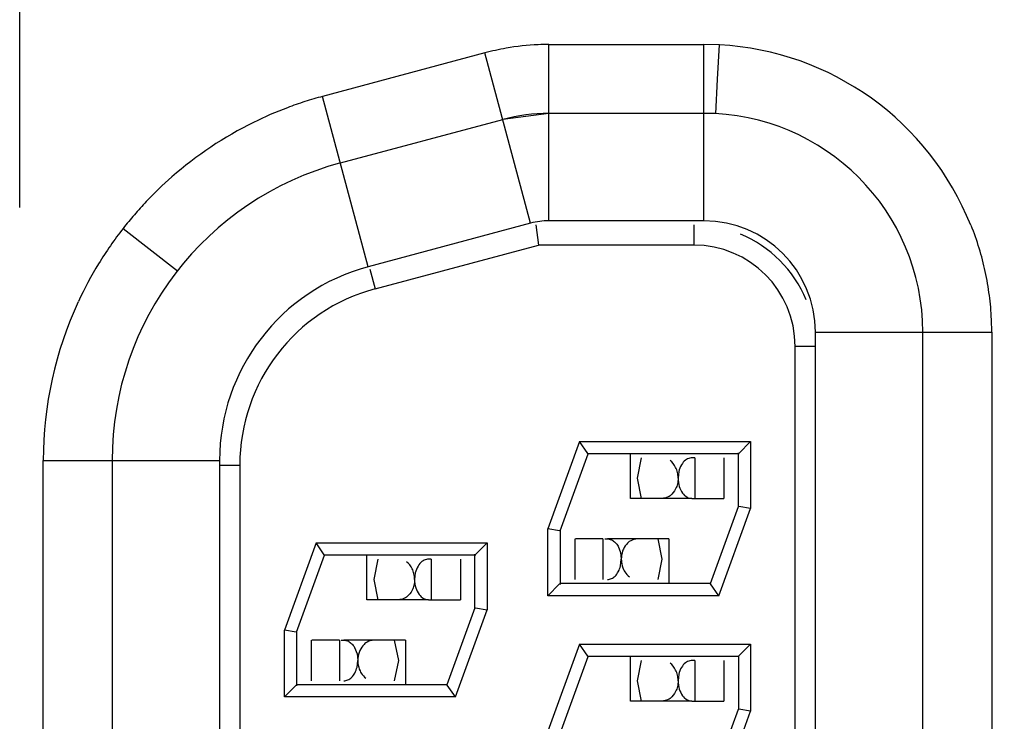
# Model space of a CAD drawing. Header units: inches. Extents: x 0 to 34, y 0 to 22.
# Tile 15 of 67: x 8.633 to 8.875, y 15.97 to 16.143. Entities that reach past the tile are written whole.
import ezdxf

# ---------------------------------------------------------------- set-up
doc = ezdxf.new("R2010")
doc.units = ezdxf.units.IN
doc.header["$LTSCALE"] = 1.87
doc.header["$MEASUREMENT"] = 0
doc.layers.get('0').update_dxf_attribs({"linetype": 'CONTINUOUS'})
doc.layers.add('DIMENSIONS', color=7, linetype='CONTINUOUS')
doc.styles.get("Standard").update_dxf_attribs({"font": 'txt', "width": 0.8})
doc.dimstyles.new('DIMSTYLE_2', dxfattribs={"dimtxt": 0.125, "dimasz": 0.18, "dimexe": 0.18, "dimexo": 0.0625, "dimgap": 0.09, "dimtad": 0, "dimtih": 1, "dimtoh": 1, "dimdec": 3, "dimzin": 4, "dimdsep": 46, "dimtxsty": 'STANDARD', "dimblk": '_FILLED', "dimblk1": '_FILLED', "dimblk2": '_FILLED', "dimcen": 0.09, "dimadec": 0, "dimazin": 0, "dimtp": 0.01, "dimtm": 0.01, "dimtfac": 1, "dimtdec": 3, "dimtofl": 0, "dimtmove": 0, "dimatfit": 3, "dimldrblk": '_FILLED', "dimfxl": 1, "dimtolj": 1, "dimtzin": 4, "dimarcsym": 0})

# ---------------------------------------------------------------- blocks, each defined once
blk = doc.blocks.new('*D42')
at = {"layer": 'DIMENSIONS', "color": 2, "linetype": 'CONTINUOUS'}
for p, q in [((6.7945198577, 16.17663241), (6.6198270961, 15.9992835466)), ((9.4976764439, 16.17663241), (6.7945198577, 16.17663241)), ((6.6198270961, 15.9992835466), (5.3247764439, 15.9992835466))]:
    blk.add_line(p, q, dxfattribs=at)
at = {"layer": 'DIMENSIONS', "color": 2, "linetype": 'CONTINUOUS', "insert": (5.2622764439, 16.0617835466), "char_height": 0.125, "width": 1.325, "attachment_point": 3, "line_spacing_factor": 0.9}
blk.add_mtext('1.414{\\Ftxt.shx;\\W1.000000;\\H0.125000; }[35.92]', dxfattribs=at)
blk = doc.blocks.new('_FILLED')
at = {"color": 0, "linetype": 'BYBLOCK'}
blk.add_solid([(0, 0), (-1, 0.1736111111), (-1, -0.1736111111)], dxfattribs=at)
blk = doc.blocks.new('*D44')
at = {"layer": 'DIMENSIONS', "color": 2, "linetype": 'CONTINUOUS'}
blk.add_line((9.3186764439, 17.00563241), (5.3247764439, 17.00563241), dxfattribs=at)
at = {"layer": 'DIMENSIONS', "color": 2, "linetype": 'CONTINUOUS', "insert": (5.2622764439, 17.06813241), "char_height": 0.125, "width": 1.325, "attachment_point": 3, "line_spacing_factor": 0.9}
blk.add_mtext('2.243{\\Ftxt.shx;\\W1.000000;\\H0.125000; }[56.98]', dxfattribs=at)
blk = doc.blocks.new('*D46')
at = {"layer": 'DIMENSIONS', "color": 2, "linetype": 'CONTINUOUS'}
blk.add_line((10.1886764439, 18.02663241), (5.3247764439, 18.02663241), dxfattribs=at)
at = {"layer": 'DIMENSIONS', "color": 2, "linetype": 'CONTINUOUS', "insert": (5.2622764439, 18.08913241), "char_height": 0.125, "width": 1.325, "attachment_point": 3, "line_spacing_factor": 0.9}
blk.add_mtext('3.264{\\Ftxt.shx;\\W1.000000;\\H0.125000; }[82.91]', dxfattribs=at)

msp = doc.modelspace()

# ---------------------------------------------------------------- linework, layer by layer
at = {"color": 7, "linetype": 'CONTINUOUS'}
for p, q in [((8.632583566, 16.0963918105), (8.632583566, 16.2815921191)), ((8.7631503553, 16.0930921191), (8.7631503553, 16.1365921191)), ((8.7631503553, 16.1365921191), (8.8013856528, 16.1365921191)), ((8.8013856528, 16.0930921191), (8.8013856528, 16.1365921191)), ((8.80521279, 16.1364888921), (8.8013856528, 16.1365921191)), ((8.8047498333, 16.1280260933), (8.8052136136, 16.1364888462)), ((8.7473623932, 16.1345135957), (8.7073154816, 16.123783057)), ((8.758621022, 16.0924958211), (8.7473623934, 16.1345135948)), ((8.8042970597, 16.1195135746), (8.8047498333, 16.1280260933)), ((8.7185741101, 16.0817652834), (8.7073154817, 16.1237830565)), ((8.7631503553, 16.1195921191), (8.7517623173, 16.1180928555)), ((8.8013856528, 16.1195921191), (8.7631503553, 16.1195921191)), ((8.7117154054, 16.1073623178), (8.7517623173, 16.1180928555)), ((8.758621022, 16.0924958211), (8.7185741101, 16.0817652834)), ((8.8013856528, 16.0930921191), (8.7631503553, 16.0930921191)), ((8.6581028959, 16.0912112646), (8.6714986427, 16.0807445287)), ((8.7598856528, 16.0920921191), (8.7605439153, 16.0870921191)), ((8.7988856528, 16.0920921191), (8.7988856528, 16.0870921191)), ((8.7202387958, 16.0762923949), (8.7605439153, 16.0870921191)), ((8.7988856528, 16.0870921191), (8.7605439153, 16.0870921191)), ((8.7189447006, 16.081122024), (8.7202387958, 16.0762923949)), ((8.8723856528, 16.0655921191), (8.8723111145, 16.0687667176)), ((8.8288856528, 15.5485921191), (8.8288856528, 16.0655921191)), ((8.8288856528, 16.0655921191), (8.8723856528, 16.0655921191)), ((8.8553856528, 15.5485921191), (8.8553856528, 16.0655921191)), ((8.8723856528, 16.0655921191), (8.8723856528, 15.5485921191)), ((8.8238856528, 15.5520921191), (8.8238856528, 16.0620921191)), ((8.8288856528, 16.0620921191), (8.8238856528, 16.0620921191)), ((8.7707004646, 16.0385921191), (8.7628856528, 16.0171211)), ((8.7707004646, 16.0385921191), (8.8128856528, 16.0385921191)), ((8.7727247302, 16.0357011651), (8.7707004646, 16.0385921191)), ((8.8100032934, 16.0357097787), (8.8128856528, 16.0385921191)), ((8.8128856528, 16.0385921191), (8.8128856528, 16.0220631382)), ((8.6383856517, 15.5810921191), (8.6383856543, 16.0339519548)), ((8.6383856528, 16.0339519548), (8.6818856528, 16.033951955)), ((8.6553856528, 16.033951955), (8.6553856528, 15.5802322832)), ((8.6818856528, 16.033951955), (8.6818856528, 15.5802322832)), ((8.7658856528, 16.0165921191), (8.7728010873, 16.0355921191)), ((8.8101001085, 16.0355921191), (8.7726577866, 16.0355921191)), ((8.7728010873, 16.0355921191), (8.7727170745, 16.0356973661)), ((8.7832395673, 16.024592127), (8.7832395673, 16.0355921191)), ((8.7849987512, 16.0295915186), (8.7859989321, 16.0345921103)), ((8.7991016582, 16.0345921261), (8.7991016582, 16.0245921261)), ((8.8063034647, 16.0345921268), (8.8063034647, 16.0245921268)), ((8.8098856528, 16.0225569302), (8.8098856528, 16.0358065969)), ((8.8098856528, 16.0355921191), (8.8099971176, 16.0357220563)), ((8.6818856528, 16.0328257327), (8.6868856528, 16.0328257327)), ((8.6868856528, 16.0328257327), (8.6868856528, 15.5813585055)), ((8.7859985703, 16.0245921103), (8.7849987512, 16.0295915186)), ((8.795186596, 16.0312250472), (8.7949990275, 16.0295919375)), ((8.7984245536, 16.0245921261), (8.7832395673, 16.024592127)), ((8.7984242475, 16.0245716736), (8.7991016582, 16.0245921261)), ((8.7991016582, 16.0245921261), (8.8063034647, 16.0245921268)), ((8.8029702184, 16.0035921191), (8.8098856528, 16.0225921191)), ((8.805070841, 16.0005921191), (8.8128856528, 16.0220631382)), ((8.8099869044, 16.0225723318), (8.8098856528, 16.0225921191)), ((8.8128856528, 16.0220631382), (8.8099884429, 16.0225739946)), ((8.7628856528, 16.0005921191), (8.7628856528, 16.0171211)), ((8.7657822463, 16.0166103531), (8.7628856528, 16.0171211)), ((8.7658856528, 16.0165921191), (8.7657830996, 16.016608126)), ((8.7658856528, 16.0166274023), (8.7658856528, 16.0033776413)), ((8.7694987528, 16.0145921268), (8.7694987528, 16.0045921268)), ((8.7764574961, 16.0145921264), (8.769694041, 16.0145921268)), ((8.7764574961, 16.0145921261), (8.7764574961, 16.0045921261)), ((8.7927579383, 16.014592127), (8.777572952, 16.0145921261)), ((8.7899989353, 16.0145921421), (8.7909987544, 16.0095927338)), ((8.7927579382, 16.014592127), (8.7927579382, 16.0035921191)), ((8.7057004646, 16.0135921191), (8.6978856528, 15.9921211)), ((8.7057004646, 16.0135921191), (8.7478856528, 16.0135921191)), ((8.7077247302, 16.0107011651), (8.7057004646, 16.0135921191)), ((8.7450032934, 16.0107097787), (8.7478856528, 16.0135921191)), ((8.7478856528, 16.0135921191), (8.7478856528, 15.9970631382)), ((8.7802164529, 16.0127723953), (8.7808101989, 16.0112280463)), ((8.7008856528, 15.9915921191), (8.7078010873, 16.0105921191)), ((8.7451001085, 16.0105921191), (8.7076577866, 16.0105921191)), ((8.7078010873, 16.0105921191), (8.7077170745, 16.0106973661)), ((8.7182395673, 15.999592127), (8.7182395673, 16.0105921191)), ((8.7448856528, 15.9975568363), (8.7448856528, 16.0108065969)), ((8.7448856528, 16.0105921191), (8.7449971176, 16.0107220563)), ((8.7808101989, 16.0112280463), (8.7809984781, 16.0095923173)), ((8.7199987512, 16.0045915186), (8.7209989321, 16.0095921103)), ((8.7341016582, 16.0095921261), (8.7341016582, 15.9995921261)), ((8.7413034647, 16.0095921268), (8.7413034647, 15.9995921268)), ((8.7808109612, 16.0079594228), (8.7809984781, 16.0095923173)), ((8.7909987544, 16.0095927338), (8.7899985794, 16.0045921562)), ((8.7301865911, 16.0062250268), (8.7299990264, 16.0045919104)), ((8.7209985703, 15.9995921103), (8.7199987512, 16.0045915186)), ((8.7657680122, 16.0034744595), (8.7628856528, 16.0005921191)), ((8.7658856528, 16.0035921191), (8.7657741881, 16.0034621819)), ((8.8029702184, 16.0035921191), (8.7658856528, 16.0035921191)), ((8.8030381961, 16.0034841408), (8.8029702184, 16.0035921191)), ((8.805070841, 16.0005921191), (8.8030432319, 16.0034878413)), ((8.805070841, 16.0005921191), (8.7628856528, 16.0005921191)), ((8.7334245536, 15.9995921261), (8.7182395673, 15.999592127)), ((8.733424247, 15.9995716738), (8.7341016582, 15.9995921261)), ((8.7341016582, 15.9995921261), (8.7413034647, 15.9995921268)), ((8.7448856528, 15.9975921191), (8.7379702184, 15.9785921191)), ((8.7448856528, 15.9975921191), (8.7449882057, 15.9975761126)), ((8.744989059, 15.9975738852), (8.7478856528, 15.9970631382)), ((8.740070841, 15.9755921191), (8.7478856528, 15.9970631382)), ((8.6978856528, 15.9755921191), (8.6978856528, 15.9921211)), ((8.7007822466, 15.991610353), (8.6978856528, 15.9921211)), ((8.7008856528, 15.9915921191), (8.7007830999, 15.9916081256)), ((8.7008856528, 15.991627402), (8.7008856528, 15.9783776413)), ((8.7044987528, 15.9895921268), (8.7044987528, 15.9795921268)), ((8.7114574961, 15.9895921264), (8.704694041, 15.9895921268)), ((8.7114574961, 15.9895921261), (8.7114574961, 15.9795921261)), ((8.7277579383, 15.989592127), (8.712572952, 15.9895921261)), ((8.7152164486, 15.987772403), (8.7158101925, 15.9862280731)), ((8.7249989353, 15.9895921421), (8.7259987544, 15.9845927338)), ((8.7277579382, 15.989592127), (8.7277579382, 15.9785921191)), ((8.7707004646, 15.9885921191), (8.7628856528, 15.9671211)), ((8.7707004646, 15.9885921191), (8.8128856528, 15.9885921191)), ((8.7727247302, 15.9857011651), (8.7707004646, 15.9885921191)), ((8.8100032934, 15.9857097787), (8.8128856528, 15.9885921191)), ((8.8128856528, 15.9885921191), (8.8128856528, 15.9720631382)), ((8.7158101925, 15.9862280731), (8.7159984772, 15.9845923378)), ((8.7658856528, 15.9665921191), (8.7728010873, 15.9855921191)), ((8.8101001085, 15.9855921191), (8.7726577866, 15.9855921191)), ((8.7728010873, 15.9855921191), (8.7727170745, 15.9856973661)), ((8.7832395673, 15.974592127), (8.7832395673, 15.9855921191)), ((8.8098856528, 15.9855921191), (8.8099971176, 15.9857220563)), ((8.8098856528, 15.9855921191), (8.8098856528, 15.9725921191)), ((8.7158109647, 15.9829594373), (8.7159984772, 15.9845923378)), ((8.7259987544, 15.9845927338), (8.7249985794, 15.9795921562)), ((8.7849987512, 15.9795915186), (8.7859989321, 15.9845921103)), ((8.7991016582, 15.9845921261), (8.7991016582, 15.9745921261)), ((8.8063034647, 15.9845921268), (8.8063034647, 15.9745921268)), ((8.795186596, 15.9812250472), (8.7949990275, 15.9795919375)), ((8.7007680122, 15.9784744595), (8.6978856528, 15.9755921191)), ((8.7008856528, 15.9785921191), (8.7007741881, 15.9784621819)), ((8.7379702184, 15.9785921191), (8.7008856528, 15.9785921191)), ((8.7380381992, 15.9784841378), (8.7379702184, 15.9785921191)), ((8.740070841, 15.9755921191), (8.7380432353, 15.978487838)), ((8.7859985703, 15.9745921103), (8.7849987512, 15.9795915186)), ((8.740070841, 15.9755921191), (8.6978856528, 15.9755921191)), ((8.7984245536, 15.9745921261), (8.7832395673, 15.974592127)), ((8.7984242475, 15.9745716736), (8.7991016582, 15.9745921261)), ((8.7991016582, 15.9745921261), (8.8063034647, 15.9745921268)), ((8.8029702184, 15.9535921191), (8.8098856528, 15.9725921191)), ((8.805070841, 15.9505921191), (8.8128856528, 15.9720631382)), ((8.8099869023, 15.9725723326), (8.8098856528, 15.9725921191)), ((8.8128856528, 15.9720631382), (8.8099884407, 15.972573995))]:
    msp.add_line(p, q, dxfattribs=at)
for centre, radius, start, end in [((8.8013915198, 16.0657275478), 0.0708644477, 21.7791695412, 86.9089026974), ((8.7635446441, 16.073810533), 0.0628229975, 100.0722482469, 104.9268061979), ((8.7631503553, 16.0755921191), 0.044, 90, 104.9999999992), ((8.8013856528, 16.0655921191), 0.054, 0, 90), ((8.7313826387, 16.0339568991), 0.092994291, 116.239123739, 131.2296884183), ((8.7313856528, 16.033951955), 0.076, 104.9999999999, 180), ((8.7631503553, 16.0755921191), 0.0175, 90, 104.999999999), ((8.8013856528, 16.0655921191), 0.0275, 0, 90), ((8.7988856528, 16.0620921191), 0.03, 22.5, 67.5), ((8.7988856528, 16.0620921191), 0.025, 0, 90), ((8.7313856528, 16.033951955), 0.0495, 105.0000000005, 180), ((8.7318856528, 16.0328257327), 0.045, 105, 180), ((8.7312996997, 16.0339685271), 0.09291254, 155.0846302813, 179.9887765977)]:
    msp.add_arc(centre, radius, start, end, dxfattribs=at)
for points, knots in [([(8.7631503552, 16.1365921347), (8.7622621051, 16.1365898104), (8.7587154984, 16.1365192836), (8.7551759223, 16.1361266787), (8.7525575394, 16.1356653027)], [0, 0, 0, 0, 0.2504256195, 1, 1, 1, 1]), ([(8.7073154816, 16.1237830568), (8.7058507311, 16.1233701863), (8.7029222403, 16.1225407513), (8.6971854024, 16.1205210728), (8.692992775, 16.1187116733), (8.6902687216, 16.1173689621)], [0, 0, 0, 0, 0.2503240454, 0.5004470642, 1, 1, 1, 1]), ([(8.6700920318, 16.1038954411), (8.6679009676, 16.1019753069), (8.6647499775, 16.0989370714), (8.6613311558, 16.0951543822), (8.6594653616, 16.0929192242), (8.6585453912, 16.0917903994), (8.6581035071, 16.0912120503)], [0, 0, 0, 0, 0.5001596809, 0.7500668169, 0.8750462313, 1, 1, 1, 1]), ([(8.6581035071, 16.0912120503), (8.6570292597, 16.089806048), (8.6549055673, 16.0869747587), (8.6510594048, 16.0810401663), (8.6485428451, 16.0763608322), (8.6470541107, 16.0731588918)], [0, 0, 0, 0, 0.2503301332, 0.500433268, 1, 1, 1, 1]), ([(8.8723111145, 16.0687667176), (8.8722339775, 16.0707487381), (8.8718780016, 16.074705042), (8.8705392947, 16.0825277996), (8.8687893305, 16.0882521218), (8.8673175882, 16.0919350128)], [0, 0, 0, 0, 0.2500782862, 0.4999659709, 1, 1, 1, 1]), ([(8.7950008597, 16.0296089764), (8.7949996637, 16.0300740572), (8.7948873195, 16.0309810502), (8.7943700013, 16.0325363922), (8.7936121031, 16.0335079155), (8.7930183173, 16.0339318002)], [0, 0, 0, 0, 0.2846354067, 0.5535004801, 1, 1, 1, 1]), ([(8.7991016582, 16.0345921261), (8.7987151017, 16.0345921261), (8.7979013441, 16.0346405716), (8.7966948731, 16.0340360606), (8.7957221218, 16.0328489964), (8.7953238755, 16.0318091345), (8.795186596, 16.0312250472)], [0, 0, 0, 0, 0.2043184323, 0.4220448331, 0.6828621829, 1, 1, 1, 1]), ([(8.795000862, 16.0295747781), (8.794996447, 16.0291095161), (8.7948835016, 16.0282034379), (8.79437112, 16.0266460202), (8.7936111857, 16.0256753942), (8.7930169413, 16.0252517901)], [0, 0, 0, 0, 0.2847401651, 0.553400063, 1, 1, 1, 1]), ([(8.7949990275, 16.0295919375), (8.7950006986, 16.0288889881), (8.795184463, 16.0275727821), (8.7959695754, 16.0259255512), (8.796946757, 16.024995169), (8.7977978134, 16.0246450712), (8.7982195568, 16.0246016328), (8.7984245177, 16.0245937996)], [0, 0, 0, 0, 0.3173748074, 0.5896521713, 0.8105015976, 0.9073948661, 1, 1, 1, 1]), ([(8.7930169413, 16.0252517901), (8.7928640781, 16.0251428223), (8.7922559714, 16.0247707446), (8.7915304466, 16.0245921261), (8.7910062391, 16.0245921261)], [0, 0, 0, 0, 0.2636848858, 1, 1, 1, 1]), ([(8.7768958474, 16.0145921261), (8.7771942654, 16.0145921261), (8.7777996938, 16.0146241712), (8.7787355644, 16.0143719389), (8.779578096, 16.0137204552), (8.7800211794, 16.0131179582), (8.7802164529, 16.0127723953)], [0, 0, 0, 0, 0.2222627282, 0.4495225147, 0.7043726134, 1, 1, 1, 1]), ([(8.7849912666, 16.0145921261), (8.7848175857, 16.0145921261), (8.7841028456, 16.0145382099), (8.7834125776, 16.0142425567), (8.7829728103, 16.0139269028)], [0, 0, 0, 0, 0.2429083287, 1, 1, 1, 1]), ([(8.7815266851, 16.0121028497), (8.7814434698, 16.0119166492), (8.7811403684, 16.0111187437), (8.7809984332, 16.0102584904), (8.7809966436, 16.0096094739)], [0, 0, 0, 0, 0.2391056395, 1, 1, 1, 1]), ([(8.7829728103, 16.0139269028), (8.7828270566, 16.0138222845), (8.7822239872, 16.0133233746), (8.7817721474, 16.0126520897), (8.7815266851, 16.0121028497)], [0, 0, 0, 0, 0.2297202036, 1, 1, 1, 1]), ([(8.7341016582, 16.0095921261), (8.7337151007, 16.0095921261), (8.7329013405, 16.0096405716), (8.7316948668, 16.0090360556), (8.730722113, 16.0078489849), (8.7303238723, 16.0068091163), (8.7301865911, 16.0062250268)], [0, 0, 0, 0, 0.2043182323, 0.4220445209, 0.6828619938, 1, 1, 1, 1]), ([(8.7300008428, 16.004608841), (8.7299996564, 16.005073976), (8.7298872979, 16.0059810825), (8.7293699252, 16.0075365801), (8.7286118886, 16.00850817), (8.7280180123, 16.0089320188)], [0, 0, 0, 0, 0.2846399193, 0.5535131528, 1, 1, 1, 1]), ([(8.7775708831, 16.0045936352), (8.7779047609, 16.0046062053), (8.7786223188, 16.0047386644), (8.7795719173, 16.0054400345), (8.7803607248, 16.0065362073), (8.7806916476, 16.007453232), (8.7808109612, 16.0079594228)], [0, 0, 0, 0, 0.2001421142, 0.4243513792, 0.6884708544, 1, 1, 1, 1]), ([(8.7809979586, 16.0095923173), (8.7809974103, 16.0093641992), (8.7810491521, 16.008481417), (8.7812827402, 16.0076077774), (8.781558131, 16.007012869)], [0, 0, 0, 0, 0.2581473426, 1, 1, 1, 1]), ([(8.781558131, 16.007012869), (8.7816461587, 16.0068227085), (8.7820063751, 16.0061503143), (8.7825369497, 16.0055660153), (8.7829880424, 16.0052461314)], [0, 0, 0, 0, 0.2747982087, 1, 1, 1, 1]), ([(8.730000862, 16.0045747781), (8.7300005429, 16.0041096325), (8.7298882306, 16.0032022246), (8.7293688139, 16.0016473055), (8.7286109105, 16.0006756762), (8.7280169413, 16.0002517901)], [0, 0, 0, 0, 0.2846167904, 0.5534986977, 1, 1, 1, 1]), ([(8.7299990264, 16.0045919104), (8.7300006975, 16.0038889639), (8.7301844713, 16.002572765), (8.7309695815, 16.0009255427), (8.7319467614, 15.9999951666), (8.7327978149, 15.999645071), (8.7332195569, 15.9996016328), (8.7334245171, 15.9995937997)], [0, 0, 0, 0, 0.3173747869, 0.5896519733, 0.8105014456, 0.9073947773, 1, 1, 1, 1]), ([(8.7280169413, 16.0002517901), (8.7278642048, 16.0001427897), (8.7272561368, 15.9997705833), (8.7265305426, 15.9995921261), (8.7260062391, 15.9995921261)], [0, 0, 0, 0, 0.2635622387, 1, 1, 1, 1]), ([(8.7118958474, 15.9895921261), (8.7121942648, 15.9895921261), (8.7127996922, 15.9896241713), (8.7137355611, 15.9893719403), (8.7145780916, 15.9887204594), (8.7150211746, 15.9881179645), (8.7152164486, 15.987772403)], [0, 0, 0, 0, 0.2222628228, 0.4495227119, 0.7043727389, 1, 1, 1, 1]), ([(8.7179728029, 15.9889268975), (8.7178270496, 15.9888222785), (8.7172239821, 15.9883233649), (8.7167721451, 15.9876520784), (8.7165266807, 15.9871028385)], [0, 0, 0, 0, 0.2297200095, 1, 1, 1, 1]), ([(8.7199912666, 15.9895921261), (8.719817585, 15.9895921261), (8.7191028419, 15.9895382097), (8.7184125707, 15.9892425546), (8.7179728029, 15.9889268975)], [0, 0, 0, 0, 0.2429083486, 1, 1, 1, 1]), ([(8.7165266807, 15.9871028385), (8.7164434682, 15.986916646), (8.7161403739, 15.9861187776), (8.715998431, 15.9852585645), (8.7159966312, 15.9846095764)], [0, 0, 0, 0, 0.2391059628, 1, 1, 1, 1]), ([(8.7125708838, 15.9795936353), (8.7129047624, 15.9796062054), (8.713622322, 15.9797386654), (8.7145719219, 15.9804400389), (8.7153607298, 15.9815362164), (8.7156916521, 15.9824532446), (8.7158109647, 15.9829594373)], [0, 0, 0, 0, 0.2001419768, 0.4243511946, 0.6884707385, 1, 1, 1, 1]), ([(8.7159979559, 15.9845923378), (8.7159974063, 15.9843642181), (8.7160491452, 15.9834814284), (8.7162827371, 15.9826077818), (8.716558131, 15.982012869)], [0, 0, 0, 0, 0.2581471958, 1, 1, 1, 1]), ([(8.7950008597, 15.9796089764), (8.7949996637, 15.9800740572), (8.7948873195, 15.9809810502), (8.7943700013, 15.9825363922), (8.7936121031, 15.9835079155), (8.7930183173, 15.9839318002)], [0, 0, 0, 0, 0.2846354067, 0.5535004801, 1, 1, 1, 1]), ([(8.7991016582, 15.9845921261), (8.7987151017, 15.9845921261), (8.7979013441, 15.9846405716), (8.7966948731, 15.9840360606), (8.7957221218, 15.9828489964), (8.7953238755, 15.9818091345), (8.795186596, 15.9812250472)], [0, 0, 0, 0, 0.2043184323, 0.4220448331, 0.6828621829, 1, 1, 1, 1]), ([(8.716558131, 15.982012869), (8.7166461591, 15.9818227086), (8.7170063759, 15.9811503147), (8.7175369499, 15.9805660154), (8.7179880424, 15.9802461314)], [0, 0, 0, 0, 0.2747983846, 1, 1, 1, 1]), ([(8.795000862, 15.9795747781), (8.7950005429, 15.9791096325), (8.7948882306, 15.9782022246), (8.7943688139, 15.9766473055), (8.7936109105, 15.9756756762), (8.7930169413, 15.9752517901)], [0, 0, 0, 0, 0.2846167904, 0.5534986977, 1, 1, 1, 1]), ([(8.7949990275, 15.9795919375), (8.7950006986, 15.9788889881), (8.795184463, 15.9775727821), (8.7959695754, 15.9759255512), (8.796946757, 15.974995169), (8.7977978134, 15.9746450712), (8.7982195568, 15.9746016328), (8.7984245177, 15.9745937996)], [0, 0, 0, 0, 0.3173748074, 0.5896521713, 0.8105015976, 0.9073948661, 1, 1, 1, 1]), ([(8.7930169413, 15.9752517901), (8.7928642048, 15.9751427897), (8.7922561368, 15.9747705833), (8.7915305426, 15.9745921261), (8.7910062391, 15.9745921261)], [0, 0, 0, 0, 0.2635622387, 1, 1, 1, 1])]:
    msp.add_open_spline(points, degree=3, knots=knots, dxfattribs=at)

# ---------------------------------------------------------------- dimensions: what is measured, and where the dimension line sits
at = {"layer": 'DIMENSIONS', "color": 2, "linetype": 'CONTINUOUS'}
for feature_location, offset, origin, picture, middle in [((10.1886764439, 18.02663241), (-4.8639, 0), (10.2511764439, 14.7623562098), '*D46', (4.2997764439, 18.02663241)), ((9.3186764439, 17.00563241), (-3.993899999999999, 0), (9.3811764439, 14.7623562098), '*D44', (4.2997764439, 17.00563241)), ((9.4976764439, 16.17663241), (-4.172899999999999, -0.17734886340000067), (9.5601764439, 14.7623562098), '*D42', (4.2997764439, 15.9992835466))]:
    dim = msp.add_ordinate_dim(feature_location=feature_location, offset=offset, dtype=0, origin=origin, dimstyle='DIMSTYLE_2', dxfattribs=at)
    dim.commit()
    dim.dimension.update_dxf_attribs({"geometry": picture, "text_midpoint": middle})

doc.saveas('drawing.dxf')
